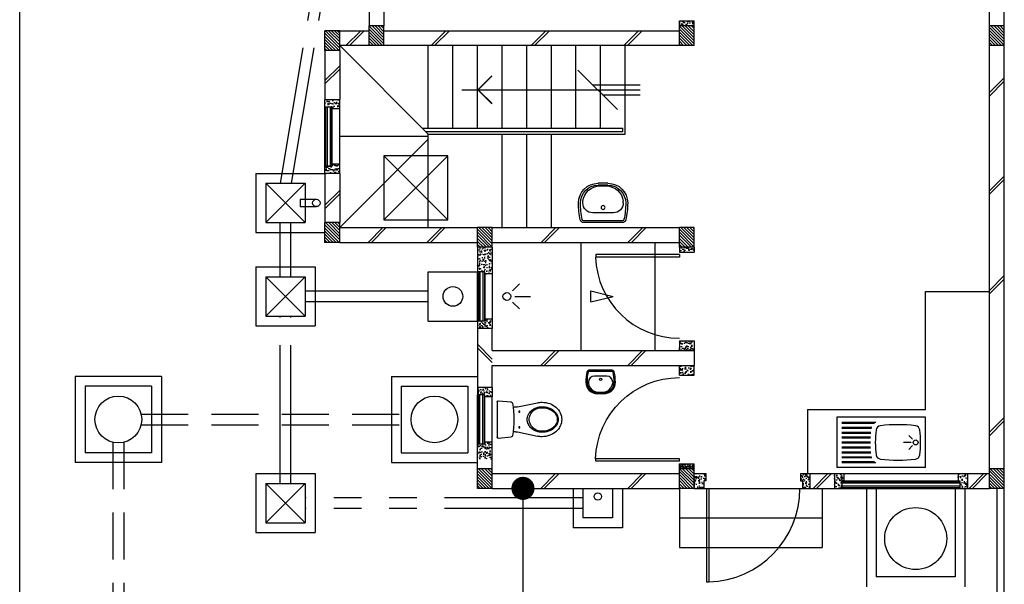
# Model space of a CAD drawing. Header units: millimetres. Extents: x 301 to 1479, y 491 to 1341.
# Tile 71 of 256: x 369.89 to 379.89, y 604.79 to 610.53. Entities that reach past the tile are written whole.
import ezdxf

# ---------------------------------------------------------------- set-up
doc = ezdxf.new("R2010")
doc.units = ezdxf.units.MM
doc.header["$LTSCALE"] = 1.5
doc.header["$MEASUREMENT"] = 0
for name, pattern in [('HIDDEN', [0.375, 0.25, -0.125]), ('HIDDEN2', [4.7625, 3.175, -1.5875]), ('PHANTOM2', [1.25, 0.625, -0.125, 0.125, -0.125, 0.125, -0.125])]:
    doc.linetypes.add(name, pattern=pattern)
for name, color, linetype in [('Blk', 7, 'Continuous'), ('Block', 46, 'Continuous'), ('boundary', 3, 'Continuous'), ('Boundary Wall', 64, 'Continuous'), ('BULUS', 2, 'Continuous'), ('BWCN', 4, 'Continuous'), ('DIM', 6, 'Continuous'), ('DOOR', 3, 'Continuous'), ('Ele', 8, 'Continuous'), ('HATCH', 7, 'Continuous'), ('Hatch Col. C1 GF Ext.', 84, 'Continuous'), ('Hatch Stub Col', 251, 'Continuous'), ('Kerb', 251, 'Continuous'), ('P. Grease Trap', 64, 'Continuous'), ('P. Gully trap', 42, 'Continuous'), ('P. Sewr Manhole', 49, 'Continuous'), ('Paving Block', 251, 'Continuous'), ('PVC Pipe 110', 69, 'Continuous'), ('PVC RWP 75', 77, 'Continuous'), ('PVC Sewer Pipe 110', 24, 'Continuous'), ('SANIT', 8, 'Continuous'), ('WINDOW', 1, 'Continuous')]:
    doc.layers.add(name, color=color, linetype=linetype)
doc.styles.add('RS1', font='romans.shx', dxfattribs={"width": 0.75, "height": 0.5})
doc.dimstyles.new('Souillac5', dxfattribs={"dimscale": 0.5, "dimtxt": 0.5, "dimasz": 0.47, "dimexe": 0, "dimexo": 1, "dimgap": 0.5, "dimtad": 1, "dimzin": 0, "dimdsep": 46, "dimtxsty": 'RS1', "dimblk": 'DOT', "dimcen": 3, "dimse1": 1, "dimse2": 1, "dimclrd": 6, "dimclre": 6, "dimclrt": 7, "dimaunit": 1, "dimadec": 0, "dimazin": 0, "dimtfac": 1, "dimtofl": 0, "dimtmove": 1, "dimatfit": 3, "dimfxl": 1, "dimtolj": 1, "dimtzin": 0, "dimlwe": -1, "dimarcsym": 0})
pattern_1 = [(50, (383.16928, 127.90737), (0.071726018, -0.0062752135), [0.0075, -0.0825]), (355, (383.16928, 127.90737), (-0.013875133, 0.075219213), [0.006, -0.066]), (100.451444, (383.175255, 127.90685), (0.057850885, 0.068943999), [0.006374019, -0.070114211]), (46.1842, (383.16928, 127.92737), (0.106724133, -0.016551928), [0.01125, -0.12375]), (96.635635, (383.17817, 127.92599), (0.093466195, 0.09741186), [0.009561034, -0.105171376]), (351.184164, (383.16928, 127.92737), (0.093466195, 0.09741186), [0.009, -0.099]), (21, (383.17928, 127.92237), (0.059690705, -0.040261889), [0.0075, -0.0825]), (326, (383.17928, 127.92237), (0.024331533, 0.072515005), [0.006, -0.066]), (71.451445, (383.18425, 127.91902), (0.084022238, 0.032253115), [0.006374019, -0.070114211]), (37.5, (383.169278, 127.907373), (0.0012159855, 0.0332893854), [0, -0.0652, 0, -0.067, 0, -0.06625]), (7.5, (383.169278, 127.907373), (0.0263069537, 0.0394411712), [0, -0.0382, 0, -0.0637, 0, -0.02525]), (327.5, (383.146978, 127.907373), (0.0533822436, -0.0022554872), [0, -0.025, 0, -0.078, 0, -0.1035]), (317.5, (383.136978, 127.907373), (0.058318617, 0.010010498), [0, -0.0325, 0, -0.0518, 0, -0.0735])]
pattern_2 = [(50, (383.16928, 128.10737), (0.071726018, -0.0062752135), [0.0075, -0.0825]), (355, (383.16928, 128.10737), (-0.013875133, 0.075219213), [0.006, -0.066]), (100.451444, (383.175255, 128.10685), (0.057850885, 0.068943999), [0.006374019, -0.070114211]), (46.1842, (383.16928, 128.12737), (0.106724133, -0.016551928), [0.01125, -0.12375]), (96.635635, (383.17817, 128.12599), (0.093466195, 0.09741186), [0.009561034, -0.105171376]), (351.184164, (383.16928, 128.12737), (0.093466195, 0.09741186), [0.009, -0.099]), (21, (383.17928, 128.12237), (0.059690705, -0.040261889), [0.0075, -0.0825]), (326, (383.17928, 128.12237), (0.024331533, 0.072515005), [0.006, -0.066]), (71.451445, (383.18425, 128.11902), (0.084022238, 0.032253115), [0.006374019, -0.070114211]), (37.5, (383.169278, 128.107373), (0.0012159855, 0.0332893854), [0, -0.0652, 0, -0.067, 0, -0.06625]), (7.5, (383.169278, 128.107373), (0.0263069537, 0.0394411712), [0, -0.0382, 0, -0.0637, 0, -0.02525]), (327.5, (383.146978, 128.107373), (0.0533822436, -0.0022554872), [0, -0.025, 0, -0.078, 0, -0.1035]), (317.5, (383.136978, 128.107373), (0.058318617, 0.010010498), [0, -0.0325, 0, -0.0518, 0, -0.0735])]
pattern_3 = [(315, (404.325723, 123.072963), (0.0154679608, 0.0154679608), [])]
pattern_4 = [(50, (379.41048, 128.05737), (0.071726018, -0.0062752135), [0.0075, -0.0825]), (355, (379.41048, 128.05737), (-0.013875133, 0.075219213), [0.006, -0.066]), (100.451444, (379.41646, 128.05685), (0.057850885, 0.068943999), [0.006374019, -0.070114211]), (46.1842, (379.41048, 128.07737), (0.106724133, -0.016551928), [0.01125, -0.12375]), (96.635635, (379.41938, 128.07599), (0.093466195, 0.09741186), [0.009561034, -0.105171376]), (351.184164, (379.41048, 128.07737), (0.093466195, 0.09741186), [0.009, -0.099]), (21, (379.42048, 128.07237), (0.059690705, -0.040261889), [0.0075, -0.0825]), (326, (379.42048, 128.07237), (0.024331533, 0.072515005), [0.006, -0.066]), (71.451445, (379.425456, 128.06902), (0.084022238, 0.032253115), [0.006374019, -0.070114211]), (37.5, (379.410482, 128.057373), (0.0012159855, 0.0332893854), [0, -0.0652, 0, -0.067, 0, -0.06625]), (7.5, (379.410482, 128.057373), (0.0263069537, 0.0394411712), [0, -0.0382, 0, -0.0637, 0, -0.02525]), (327.5, (379.388182, 128.057373), (0.0533822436, -0.0022554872), [0, -0.025, 0, -0.078, 0, -0.1035]), (317.5, (379.37818, 128.057373), (0.058318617, 0.010010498), [0, -0.0325, 0, -0.0518, 0, -0.0735])]
pattern_5 = [(50, (379.51048, 128.25737), (0.071726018, -0.0062752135), [0.0075, -0.0825]), (355, (379.51048, 128.25737), (-0.013875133, 0.075219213), [0.006, -0.066]), (100.451444, (379.51646, 128.25685), (0.057850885, 0.068943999), [0.006374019, -0.070114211]), (46.1842, (379.51048, 128.27737), (0.106724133, -0.016551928), [0.01125, -0.12375]), (96.635635, (379.51938, 128.27599), (0.093466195, 0.09741186), [0.009561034, -0.105171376]), (351.184164, (379.51048, 128.27737), (0.093466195, 0.09741186), [0.009, -0.099]), (21, (379.52048, 128.27237), (0.059690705, -0.040261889), [0.0075, -0.0825]), (326, (379.52048, 128.27237), (0.024331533, 0.072515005), [0.006, -0.066]), (71.451445, (379.525456, 128.26902), (0.084022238, 0.032253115), [0.006374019, -0.070114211]), (37.5, (379.510482, 128.257373), (0.0012159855, 0.0332893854), [0, -0.0652, 0, -0.067, 0, -0.06625]), (7.5, (379.510482, 128.257373), (0.0263069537, 0.0394411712), [0, -0.0382, 0, -0.0637, 0, -0.02525]), (327.5, (379.488182, 128.257373), (0.0533822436, -0.0022554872), [0, -0.025, 0, -0.078, 0, -0.1035]), (317.5, (379.47818, 128.257373), (0.058318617, 0.010010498), [0, -0.0325, 0, -0.0518, 0, -0.0735])]

# ---------------------------------------------------------------- blocks, each defined once
blk = doc.blocks.new('SSBSD90')
at = {"layer": 'Ele'}
for p, q in [((-900, 510), (0, 510)), ((-900, 510), (-900, 0)), ((0, 0), (0, 510)), ((-50, 460), (-395, 460)), ((-50, 450), (-382, 450)), ((-50, 410), (-355, 410)), ((-768, 287), (-729, 326)), ((-50, 400), (-352, 400)), ((-50, 360), (-346, 360)), ((-50, 350), (-345, 350)), ((-50, 310), (-342, 310)), ((-768, 223), (-729, 184)), ((-755, 255), (-675, 255)), ((-50, 300), (-341, 300)), ((-50, 210), (-341, 210)), ((-50, 260), (-340, 260)), ((-50, 250), (-340, 250)), ((-50, 110), (-352, 110)), ((-50, 150), (-346, 150)), ((-50, 160), (-345, 160)), ((-50, 200), (-342, 200)), ((-900, 0), (0, 0)), ((-50, 50), (-395, 50)), ((-50, 60), (-382, 60)), ((-50, 100), (-355, 100))]:
    blk.add_line(p, q, dxfattribs=at)
blk.add_circle((-800, 255), 25, dxfattribs=at)
for centre, radius, start, end in [((-792, 375), 50, 96.577, 172.0164), ((-620, -1113), 1548, 83.423, 96.577), ((-448, 375), 50, 7.9836, 83.423), ((65, 255), 915, 172.0164, 187.9836), ((-1305, 255), 915, 352.0164, 7.9836), ((-792, 135), 50, 187.9836, 263.423), ((-448, 135), 50, 276.577, 352.0164), ((-620, 1623), 1548, 263.423, 276.577)]:
    blk.add_arc(centre, radius, start, end, dxfattribs=at)
blk = doc.blocks.new('WC')
at = {"layer": 'SANIT'}
for p, q in [((-179, 0), (179, 0)), ((-189, -11), (-178, -142)), ((189, -11), (178, -142)), ((-125, -185), (-125, -161)), ((125, -185), (125, -161)), ((-127, -205), (-170, -408)), ((127, -205), (170, -408))]:
    blk.add_line(p, q, dxfattribs=at)
for points in [[(130, -455, 0.086378), (120, -397, 0.092622), (92, -349, 0.103078), (49, -316, 0.111925), (0, -305, 0.111925), (-49, -316, 0.103078), (-92, -349, 0.092622), (-120, -397, 0.086378), (-130, -455, 0.086378)], [(120, -455, 0.091554), (111, -405, 0.095342), (85, -363, 0.101238), (45, -335, 0.105842), (0, -325, 0.105842), (-45, -335, 0.101238), (-85, -363, 0.095342), (-111, -405, 0.091554), (-120, -455, 0.091554)], [(-175, -455, 0.087147), (-161, -533, 0.093047), (-124, -596, 0.102819), (-66, -640, 0.110985), (0, -655, 0.110985), (66, -640, 0.102819), (124, -596, 0.093047), (161, -533, 0.087147), (175, -455, 0.052217), (170, -408, 0.093047)], [(-170, -408, 0.052217), (-175, -455, 0.087147)], [(-130, -455, 0.079027), (-120, -520, 0.088191), (-92, -572, 0.105253), (-48, -608, 0.121599), (0, -620, 0.121599), (48, -608, 0.105253), (92, -572, 0.088191), (120, -520, 0.079027), (130, -455, 0.079027)], [(-120, -455, 0.077736), (-110, -516, 0.087342), (-85, -565, 0.105569), (-44, -599, 0.12344), (0, -610, 0.12344), (44, -599, 0.105569), (85, -565, 0.087342), (110, -516, 0.077736), (120, -455, 0.077736)]]:
    blk.add_lwpolyline(points, format="xyb", dxfattribs=at)
for centre in [(-80, -225), (80, -225)]:
    blk.add_circle(centre, 6, dxfattribs=at)
for centre, radius, start, end in [((-179, -10), 10, 90, 185.0425), ((179, -10), 10, 354.9575, 90), ((-163, -140), 15, 185.0425, 259.608), ((0, 746), 916, 259.608, 280.392), ((-225, -185), 100, 348.0437, 0), ((225, -185), 100, 180, 191.9563), ((163, -140), 15, 280.392, 354.9575)]:
    blk.add_arc(centre, radius, start, end, dxfattribs=at)
blk = doc.blocks.new('Wh1')
at = {"layer": 'SANIT'}
for p, q in [((197, 0), (-197, 0)), ((197, -20), (-197, -20)), ((105, -100), (-105, -100)), ((-205, -200), (-205, -217)), ((205, -200), (205, -217)), ((50, -380), (-50, -380)), ((50, -400), (-50, -400)), ((-30, -373), (30, -373))]:
    blk.add_line(p, q, dxfattribs=at)
blk.add_circle((0, -154), 20, dxfattribs=at)
for centre, radius, start, end in [((0, -200), 250, 180, 180), ((0, -200), 250, 0, 0), ((-197, -35), 35, 90, 167.7776), ((197, -35), 35, 12.2224, 90), ((567, -201), 817, 167.7776, 179.9598), ((567, -201), 797, 167.7776, 179.9598), ((-197, -35), 15, 90, 167.7776), ((-105, -200), 100, 90, 180), ((105, -200), 100, 0, 90), ((197, -35), 15, 12.2224, 90), ((-567, -201), 797, 0.0402, 12.2224), ((-567, -201), 817, 0.0402, 12.2224), ((-50, -200), 200, 180, 270), ((-50, -200), 180, 180, 270), ((50, -200), 180, 270, 0), ((50, -200), 200, 270, 0), ((-30, -197), 176, 186.7076, 270.013), ((30, -197), 176, 269.987, 353.2924)]:
    blk.add_arc(centre, radius, start, end, dxfattribs=at)
blk = doc.blocks.new('Dr900')
at = {"layer": 'DOOR'}
for p, q in [((-50, 0), (-50, 850)), ((-25, 850), (-50, 850)), ((-25, 0), (-25, 850)), ((-25, 0), (-50, 0))]:
    blk.add_line(p, q, dxfattribs=at)
blk.add_arc((-24, 0), 851, 91.728, 179.9822, dxfattribs=at)
blk = doc.blocks.new('Dr1000')
at = {"layer": 'DOOR'}
for p, q in [((-50, 0), (-50, 950)), ((-25, 950), (-50, 950)), ((-25, 0), (-25, 950)), ((-25, 0), (-50, 0))]:
    blk.add_line(p, q, dxfattribs=at)
blk.add_arc((-24, 0), 951, 91.542, 179.9858, dxfattribs=at)
blk = doc.blocks.new('SSSU-D2')
at = {"layer": 'HATCH'}
h = blk.add_hatch(dxfattribs=at)
h.set_pattern_fill('ANSI31', color=256, scale=0.175, angle=630)
h.set_pattern_definition([(315, (-170.93365, -1.018587), (0.0154679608, 0.0154679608), [])])
h.paths.add_polyline_path([(-13.35, -3.15), (-13.2, -3.15), (-13.2, -3.35), (-13.35, -3.35)])
h = blk.add_hatch(dxfattribs=at)
h.set_pattern_fill('ANSI31', color=256, scale=0.175, angle=630)
h.set_pattern_definition([(315, (-170.48365, -1.068587), (0.0154679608, 0.0154679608), [])])
h.paths.add_polyline_path([(-12.9, -3.1), (-12.75, -3.1), (-12.75, -3.3), (-12.9, -3.3)])
h = blk.add_hatch(dxfattribs=at)
h.set_pattern_fill('ANSI31', color=256, scale=0.175, angle=630)
h.set_pattern_definition([(315, (-167.33365, -1.068587), (0.0154679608, 0.0154679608), [])])
h.paths.add_polyline_path([(-9.75, -3.1), (-9.6, -3.1), (-9.6, -3.3), (-9.75, -3.3)])
h = blk.add_hatch(dxfattribs=at)
h.set_pattern_fill('ANSI31', color=256, scale=0.175, angle=630)
h.set_pattern_definition([(315, (-170.93365, 0.931413), (0.0154679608, 0.0154679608), [])])
h.paths.add_polyline_path([(-13.35, -5.1), (-13.2, -5.1), (-13.2, -5.3), (-13.35, -5.3)])
h = blk.add_hatch(dxfattribs=at)
h.set_pattern_fill('ANSI31', color=256, scale=0.175, angle=630)
h.set_pattern_definition([(315, (-169.38365, 0.981413), (0.0154679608, 0.0154679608), [])])
h.paths.add_polyline_path([(-11.8, -5.15), (-11.65, -5.15), (-11.65, -5.35), (-11.8, -5.35)])
h = blk.add_hatch(dxfattribs=at)
h.set_pattern_fill('ANSI31', color=256, scale=0.175, angle=630)
h.set_pattern_definition([(315, (-167.33365, 0.981413), (0.0154679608, 0.0154679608), [])])
h.paths.add_polyline_path([(-9.75, -5.15), (-9.6, -5.15), (-9.6, -5.35), (-9.75, -5.35)])
at = {"layer": 'Hatch Col. C1 GF Ext.'}
h = blk.add_hatch(dxfattribs=at)
h.set_pattern_fill('ANSI31', color=256, scale=0.175, angle=-90)
h.set_pattern_definition([(315, (404.325723, 122.722963), (0.0154679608, 0.0154679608), [])])
h.paths.add_polyline_path([(-6.6, -3.1), (-6.45, -3.1), (-6.45, -3.3), (-6.6, -3.3)])
h = blk.add_hatch(dxfattribs=at)
h.set_pattern_fill('ANSI31', color=256, scale=0.175, angle=-90)
h.set_pattern_definition(pattern_3)
h.paths.add_polyline_path([(-11.8, -7.6), (-11.65, -7.6), (-11.65, -7.8), (-11.8, -7.8)])
h = blk.add_hatch(dxfattribs=at)
h.set_pattern_fill('ANSI31', color=256, scale=0.175, angle=-90)
h.set_pattern_definition(pattern_3)
h.paths.add_polyline_path([(-9.75, -7.6), (-9.6, -7.6), (-9.6, -7.8), (-9.75, -7.8)])
h = blk.add_hatch(dxfattribs=at)
h.set_pattern_fill('ANSI31', color=256, scale=0.175, angle=-90)
h.set_pattern_definition(pattern_3)
h.paths.add_polyline_path([(-6.6, -7.6), (-6.45, -7.6), (-6.45, -7.8), (-6.6, -7.8)])
at = {"layer": 'Hatch Stub Col', "linetype": 'ByBlock'}
h = blk.add_hatch(dxfattribs=at)
h.set_pattern_fill('AR-CONC', color=256, scale=0.01, angle=720)
h.set_pattern_definition(pattern_1)
h.paths.add_polyline_path([(-9.6, -3.1), (-9.75, -3.1), (-9.75, -3.05), (-9.6, -3.05)])
h = blk.add_hatch(dxfattribs=at)
h.set_pattern_fill('AR-CONC', color=256, scale=0.01, angle=720)
h.set_pattern_definition(pattern_1)
h.paths.add_polyline_path([(-13.2, -3.945), (-13.275, -3.945), (-13.275, -3.925), (-13.35, -3.925), (-13.35, -3.85), (-13.2, -3.85)])
h = blk.add_hatch(dxfattribs=at)
h.set_pattern_fill('AR-CONC', color=256, scale=0.01, angle=720)
h.set_pattern_definition(pattern_1)
h.paths.add_polyline_path([(-13.2, -4.6), (-13.35, -4.6), (-13.35, -4.525), (-13.275, -4.525), (-13.275, -4.505), (-13.2, -4.505)])
h = blk.add_hatch(dxfattribs=at)
h.set_pattern_fill('AR-CONC', color=256, scale=0.01, angle=720)
h.set_pattern_definition([(50, (422.151884, 13.222633), (0.071726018, -0.0062752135), [0.0075, -0.0825]), (355, (422.15188, 13.22263), (-0.013875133, 0.075219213), [0.006, -0.066]), (100.451444, (422.15786, 13.22211), (0.057850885, 0.068943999), [0.006374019, -0.070114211]), (46.1842, (422.15188, 13.24263), (0.106724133, -0.016551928), [0.01125, -0.12375]), (96.635635, (422.16078, 13.24125), (0.093466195, 0.09741186), [0.009561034, -0.105171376]), (351.184164, (422.15188, 13.24263), (0.093466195, 0.09741186), [0.009, -0.099]), (21, (422.161884, 13.237633), (0.059690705, -0.040261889), [0.0075, -0.0825]), (326, (422.16188, 13.23763), (0.024331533, 0.072515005), [0.006, -0.066]), (71.451445, (422.16686, 13.23428), (0.084022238, 0.032253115), [0.006374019, -0.070114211]), (37.5, (422.151884, 13.222633), (0.0012159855, 0.0332893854), [0, -0.0652, 0, -0.067, 0, -0.06625]), (7.5, (422.151884, 13.222633), (0.0263069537, 0.0394411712), [0, -0.0382, 0, -0.0637, 0, -0.02525]), (327.5, (422.129584, 13.222633), (0.0533822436, -0.0022554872), [0, -0.025, 0, -0.078, 0, -0.1035]), (317.5, (422.119584, 13.222633), (0.058318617, 0.010010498), [0, -0.0325, 0, -0.0518, 0, -0.0735])])
h.paths.add_polyline_path([(-11.65, -5.35), (-11.8, -5.35), (-11.8, -5.6), (-11.725, -5.6), (-11.725, -5.62), (-11.65, -5.62)])
h = blk.add_hatch(dxfattribs=at)
h.set_pattern_fill('AR-CONC', color=256, scale=0.01, angle=720)
h.set_pattern_definition([(50, (383.16928, 127.88237), (0.071726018, -0.0062752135), [0.0075, -0.0825]), (355, (383.16928, 127.88237), (-0.013875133, 0.075219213), [0.006, -0.066]), (100.451444, (383.175255, 127.88185), (0.057850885, 0.068943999), [0.006374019, -0.070114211]), (46.1842, (383.16928, 127.90237), (0.106724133, -0.016551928), [0.01125, -0.12375]), (96.635635, (383.17817, 127.90099), (0.093466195, 0.09741186), [0.009561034, -0.105171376]), (351.184164, (383.16928, 127.90237), (0.093466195, 0.09741186), [0.009, -0.099]), (21, (383.17928, 127.89737), (0.059690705, -0.040261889), [0.0075, -0.0825]), (326, (383.17928, 127.89737), (0.024331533, 0.072515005), [0.006, -0.066]), (71.451445, (383.18425, 127.89402), (0.084022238, 0.032253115), [0.006374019, -0.070114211]), (37.5, (383.169278, 127.882373), (0.0012159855, 0.0332893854), [0, -0.0652, 0, -0.067, 0, -0.06625]), (7.5, (383.169278, 127.882373), (0.0263069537, 0.0394411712), [0, -0.0382, 0, -0.0637, 0, -0.02525]), (327.5, (383.146978, 127.882373), (0.0533822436, -0.0022554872), [0, -0.025, 0, -0.078, 0, -0.1035]), (317.5, (383.136978, 127.882373), (0.058318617, 0.010010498), [0, -0.0325, 0, -0.0518, 0, -0.0735])])
h.paths.add_polyline_path([(-9.6, -5.4), (-9.75, -5.4), (-9.75, -5.35), (-9.6, -5.35)])
h = blk.add_hatch(dxfattribs=at)
h.set_pattern_fill('AR-CONC', color=256, scale=0.01, angle=720)
h.set_pattern_definition([(50, (383.16928, 128.05737), (0.071726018, -0.0062752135), [0.0075, -0.0825]), (355, (383.16928, 128.05737), (-0.013875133, 0.075219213), [0.006, -0.066]), (100.451444, (383.175255, 128.05685), (0.057850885, 0.068943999), [0.006374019, -0.070114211]), (46.1842, (383.16928, 128.07737), (0.106724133, -0.016551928), [0.01125, -0.12375]), (96.635635, (383.17817, 128.07599), (0.093466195, 0.09741186), [0.009561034, -0.105171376]), (351.184164, (383.16928, 128.07737), (0.093466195, 0.09741186), [0.009, -0.099]), (21, (383.17928, 128.07237), (0.059690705, -0.040261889), [0.0075, -0.0825]), (326, (383.17928, 128.07237), (0.024331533, 0.072515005), [0.006, -0.066]), (71.451445, (383.18425, 128.06902), (0.084022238, 0.032253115), [0.006374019, -0.070114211]), (37.5, (383.169278, 128.057373), (0.0012159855, 0.0332893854), [0, -0.0652, 0, -0.067, 0, -0.06625]), (7.5, (383.169278, 128.057373), (0.0263069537, 0.0394411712), [0, -0.0382, 0, -0.0637, 0, -0.02525]), (327.5, (383.146978, 128.057373), (0.0533822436, -0.0022554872), [0, -0.025, 0, -0.078, 0, -0.1035]), (317.5, (383.136978, 128.057373), (0.058318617, 0.010010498), [0, -0.0325, 0, -0.0518, 0, -0.0735])])
h.paths.add_polyline_path([(-11.725, -6.1), (-11.725, -6.08), (-11.65, -6.08), (-11.65, -6.175), (-11.8, -6.175), (-11.8, -6.1)])
h = blk.add_hatch(dxfattribs=at)
h.set_pattern_fill('AR-CONC', color=256, scale=0.01, angle=720)
h.set_pattern_definition(pattern_4)
h.paths.add_polyline_path([(-9.6, -6.3), (-9.6, -6.4), (-9.75, -6.4), (-9.75, -6.3)])
h = blk.add_hatch(dxfattribs=at)
h.set_pattern_fill('AR-CONC', color=256, scale=0.01, angle=720)
h.set_pattern_definition(pattern_4)
h.paths.add_polyline_path([(-9.6, -6.65), (-9.6, -6.55), (-9.75, -6.55), (-9.75, -6.65)])
h = blk.add_hatch(dxfattribs=at)
h.set_pattern_fill('AR-CONC', color=256, scale=0.01, angle=720)
h.set_pattern_definition(pattern_2)
h.paths.add_polyline_path([(-11.65, -6.775), (-11.65, -6.87), (-11.725, -6.87), (-11.725, -6.85), (-11.8, -6.85), (-11.8, -6.775)])
h = blk.add_hatch(dxfattribs=at)
h.set_pattern_fill('AR-CONC', color=256, scale=0.01, angle=720)
h.set_pattern_definition(pattern_2)
h.paths.add_polyline_path([(-11.725, -7.35), (-11.725, -7.33), (-11.65, -7.33), (-11.65, -7.5), (-11.8, -7.5), (-11.8, -7.35)])
h = blk.add_hatch(dxfattribs=at)
h.set_pattern_fill('AR-CONC', color=256, scale=0.005, angle=720)
h.set_pattern_definition([(50, (383.169278, 128.257373), (0.0358630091, -0.0031376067), [0.00375, -0.04125]), (355, (383.169278, 128.257373), (-0.0069375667, 0.0376096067), [0.003, -0.033]), (100.451444, (383.172266, 128.25711), (0.0289254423, 0.0344719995), [0.0031870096, -0.0350571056]), (46.1842, (383.169278, 128.267373), (0.0533620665, -0.008275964), [0.005625, -0.061875]), (96.635635, (383.173724, 128.266683), (0.046733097, 0.04870593), [0.004780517, -0.052585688]), (351.184164, (383.16928, 128.267373), (0.046733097, 0.04870593), [0.0045, -0.0495]), (21, (383.174278, 128.264873), (0.0298453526, -0.0201309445), [0.00375, -0.04125]), (326, (383.174278, 128.264873), (0.0121657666, 0.0362575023), [0.003, -0.033]), (71.451445, (383.176765, 128.263195), (0.0420111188, 0.0161265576), [0.0031870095, -0.0350571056]), (37.5, (383.169278, 128.257373), (0.00060799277, 0.0166446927), [0, -0.0326, 0, -0.0335, 0, -0.033125]), (7.5, (383.169278, 128.257373), (0.0131534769, 0.0197205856), [0, -0.0191, 0, -0.03185, 0, -0.012625]), (327.5, (383.158128, 128.257373), (0.0266911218, -0.0011277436), [0, -0.0125, 0, -0.039, 0, -0.05175]), (317.5, (383.153128, 128.257373), (0.0291593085, 0.0050052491), [0, -0.01625, 0, -0.0259, 0, -0.03675])])
h.paths.add_polyline_path([(-9.6, -7.55), (-9.6, -7.6), (-9.75, -7.6), (-9.75, -7.55)])
h = blk.add_hatch(dxfattribs=at)
h.set_pattern_fill('AR-CONC', color=256, scale=0.01, angle=720)
h.set_pattern_definition([(50, (383.16928, 128.25737), (0.071726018, -0.0062752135), [0.0075, -0.0825]), (355, (383.16928, 128.25737), (-0.013875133, 0.075219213), [0.006, -0.066]), (100.451444, (383.175255, 128.25685), (0.057850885, 0.068943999), [0.006374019, -0.070114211]), (46.1842, (383.16928, 128.27737), (0.106724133, -0.016551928), [0.01125, -0.12375]), (96.635635, (383.17817, 128.27599), (0.093466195, 0.09741186), [0.009561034, -0.105171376]), (351.184164, (383.16928, 128.27737), (0.093466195, 0.09741186), [0.009, -0.099]), (21, (383.17928, 128.27237), (0.059690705, -0.040261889), [0.0075, -0.0825]), (326, (383.17928, 128.27237), (0.024331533, 0.072515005), [0.006, -0.066]), (71.451445, (383.18425, 128.26902), (0.084022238, 0.032253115), [0.006374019, -0.070114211]), (37.5, (383.169278, 128.257373), (0.0012159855, 0.0332893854), [0, -0.0652, 0, -0.067, 0, -0.06625]), (7.5, (383.169278, 128.257373), (0.0263069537, 0.0394411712), [0, -0.0382, 0, -0.0637, 0, -0.02525]), (327.5, (383.146978, 128.257373), (0.0533822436, -0.0022554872), [0, -0.025, 0, -0.078, 0, -0.1035]), (317.5, (383.136978, 128.257373), (0.058318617, 0.010010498), [0, -0.0325, 0, -0.0518, 0, -0.0735])])
h.paths.add_polyline_path([(-9.5, -7.8), (-9.6, -7.8), (-9.6, -7.65), (-9.48, -7.65), (-9.48, -7.725), (-9.5, -7.725)])
h = blk.add_hatch(dxfattribs=at)
h.set_pattern_fill('AR-CONC', color=256, scale=0.01, angle=720)
h.set_pattern_definition([(50, (379.56048, 128.25737), (0.071726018, -0.0062752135), [0.0075, -0.0825]), (355, (379.56048, 128.25737), (-0.013875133, 0.075219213), [0.006, -0.066]), (100.451444, (379.56646, 128.25685), (0.057850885, 0.068943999), [0.006374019, -0.070114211]), (46.1842, (379.56048, 128.27737), (0.106724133, -0.016551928), [0.01125, -0.12375]), (96.635635, (379.56938, 128.27599), (0.093466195, 0.09741186), [0.009561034, -0.105171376]), (351.184164, (379.56048, 128.27737), (0.093466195, 0.09741186), [0.009, -0.099]), (21, (379.57048, 128.27237), (0.059690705, -0.040261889), [0.0075, -0.0825]), (326, (379.57048, 128.27237), (0.024331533, 0.072515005), [0.006, -0.066]), (71.451445, (379.575456, 128.26902), (0.084022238, 0.032253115), [0.006374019, -0.070114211]), (37.5, (379.560482, 128.257373), (0.0012159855, 0.0332893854), [0, -0.0652, 0, -0.067, 0, -0.06625]), (7.5, (379.560482, 128.257373), (0.0263069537, 0.0394411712), [0, -0.0382, 0, -0.0637, 0, -0.02525]), (327.5, (379.538182, 128.257373), (0.0533822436, -0.0022554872), [0, -0.025, 0, -0.078, 0, -0.1035]), (317.5, (379.52818, 128.257373), (0.058318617, 0.010010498), [0, -0.0325, 0, -0.0518, 0, -0.0735])])
h.paths.add_polyline_path([(-8.425, -7.8), (-8.5, -7.8), (-8.5, -7.725), (-8.52, -7.725), (-8.52, -7.65), (-8.425, -7.65)])
h = blk.add_hatch(dxfattribs=at)
h.set_pattern_fill('AR-CONC', color=256, scale=0.01, angle=720)
h.set_pattern_definition(pattern_5)
h.paths.add_polyline_path([(-8.08, -7.725), (-8.1, -7.725), (-8.1, -7.8), (-8.175, -7.8), (-8.175, -7.65), (-8.08, -7.65)])
h = blk.add_hatch(dxfattribs=at)
h.set_pattern_fill('AR-CONC', color=256, scale=0.01, angle=720)
h.set_pattern_definition(pattern_5)
h.paths.add_polyline_path([(-6.825, -7.8), (-6.9, -7.8), (-6.9, -7.725), (-6.92, -7.725), (-6.92, -7.65), (-6.825, -7.65)])
at = {"layer": 'Block', "linetype": 'ByBlock'}
for p, q in [((-12.9, 0), (-12.9, -3.1)), ((-12.75, -0.15), (-12.75, -3.1)), ((-6.6, -3.1), (-6.6, -1.3)), ((-13.2, -3.15), (-12.9, -3.15)), ((-12.75, -3.15), (-9.75, -3.15)), ((-13.35, -3.35), (-13.35, -3.85)), ((-12.9, -3.3), (-13.2, -3.3)), ((-13.2, -3.35), (-13.2, -3.85)), ((-9.75, -3.3), (-12.75, -3.3)), ((-6.6, -7.6), (-6.6, -3.3)), ((-13.35, -4.6), (-13.35, -5.1)), ((-13.2, -4.6), (-13.2, -5.1)), ((-13.2, -5.15), (-11.8, -5.15)), ((-11.65, -5.15), (-9.75, -5.15)), ((-13.2, -5.3), (-11.8, -5.3)), ((-11.65, -5.3), (-9.75, -5.3)), ((-11.8, -6.175), (-11.8, -6.775)), ((-11.65, -6.4), (-11.65, -6.175)), ((-11.65, -6.4), (-9.6, -6.4)), ((-9.6, -6.4), (-9.6, -6.55)), ((-11.65, -6.55), (-9.6, -6.55)), ((-11.65, -6.775), (-11.65, -6.55)), ((-11.65, -7.65), (-9.75, -7.65)), ((-8.425, -7.65), (-8.175, -7.65)), ((-6.825, -7.65), (-6.6, -7.65)), ((-11.65, -7.8), (-9.75, -7.8)), ((-8.425, -7.8), (-8.175, -7.8)), ((-6.825, -7.8), (-6.6, -7.8))]:
    blk.add_line(p, q, dxfattribs=at)
at = {"layer": 'Boundary Wall', "linetype": 'ByBlock'}
blk.add_line((-6.525, -7.8), (-6.525, -9.355), dxfattribs=at)
at = {"layer": 'BULUS', "linetype": 'ByBlock'}
for p, q in [((-12.36, -4.14), (-10.325, -4.14)), ((-12.325, -4.175), (-10.325, -4.175)), ((-10.325, -4.175), (-10.325, -4.14))]:
    blk.add_line(p, q, dxfattribs=at)
at = {"layer": 'BWCN'}
for p, q in [((-9.75, -3.05), (-9.6, -3.05)), ((-9.75, -3.1), (-9.75, -3.05)), ((-9.6, -3.1), (-9.6, -3.05)), ((-13.2, -3.15), (-13.35, -3.15)), ((-13.35, -3.35), (-13.35, -3.15)), ((-13.2, -3.35), (-13.2, -3.15)), ((-12.75, -3.1), (-12.9, -3.1)), ((-12.9, -3.3), (-12.9, -3.1)), ((-12.75, -3.3), (-12.75, -3.1)), ((-9.6, -3.1), (-9.75, -3.1)), ((-9.75, -3.3), (-9.75, -3.1)), ((-9.6, -3.3), (-9.6, -3.1)), ((-6.45, -3.1), (-6.6, -3.1)), ((-6.6, -3.3), (-6.6, -3.1)), ((-6.45, -3.3), (-6.45, -3.1)), ((-13.2, -3.35), (-13.35, -3.35)), ((-12.75, -3.3), (-12.9, -3.3)), ((-9.6, -3.3), (-9.75, -3.3)), ((-6.45, -3.3), (-6.6, -3.3)), ((-13.35, -3.925), (-13.35, -3.85)), ((-13.2, -3.945), (-13.2, -3.85)), ((-13.275, -3.925), (-13.35, -3.925)), ((-13.275, -3.945), (-13.275, -3.925)), ((-13.2, -3.945), (-13.275, -3.945)), ((-13.275, -4.525), (-13.35, -4.525)), ((-13.35, -4.6), (-13.35, -4.525)), ((-13.2, -4.505), (-13.275, -4.505)), ((-13.275, -4.505), (-13.275, -4.525)), ((-13.2, -4.6), (-13.2, -4.505)), ((-13.2, -5.1), (-13.35, -5.1)), ((-13.35, -5.3), (-13.35, -5.1)), ((-13.2, -5.3), (-13.2, -5.1)), ((-11.65, -5.15), (-11.8, -5.15)), ((-11.8, -5.35), (-11.8, -5.15)), ((-11.65, -5.35), (-11.65, -5.15)), ((-9.6, -5.15), (-9.75, -5.15)), ((-9.75, -5.35), (-9.75, -5.15)), ((-9.6, -5.35), (-9.6, -5.15)), ((-13.2, -5.3), (-13.35, -5.3)), ((-11.65, -5.35), (-11.8, -5.35)), ((-11.8, -5.35), (-11.8, -5.6)), ((-11.65, -5.35), (-11.65, -5.62)), ((-9.6, -5.35), (-9.75, -5.35)), ((-9.75, -5.35), (-9.75, -5.4)), ((-9.6, -5.35), (-9.6, -5.4)), ((-9.75, -5.4), (-9.6, -5.4)), ((-11.725, -5.6), (-11.8, -5.6)), ((-11.725, -5.62), (-11.725, -5.6)), ((-11.65, -5.62), (-11.725, -5.62)), ((-11.65, -6.08), (-11.725, -6.08)), ((-11.725, -6.08), (-11.725, -6.1)), ((-11.65, -6.08), (-11.65, -6.175)), ((-11.8, -6.1), (-11.8, -6.175)), ((-11.725, -6.1), (-11.8, -6.1)), ((-11.65, -6.175), (-11.8, -6.175)), ((-9.75, -6.3), (-9.6, -6.3)), ((-9.75, -6.3), (-9.75, -6.4)), ((-9.6, -6.3), (-9.6, -6.4)), ((-9.75, -6.65), (-9.75, -6.55)), ((-9.6, -6.65), (-9.6, -6.55)), ((-9.75, -6.65), (-9.6, -6.65)), ((-11.8, -6.775), (-11.8, -6.85)), ((-11.65, -6.775), (-11.8, -6.775)), ((-11.65, -6.775), (-11.65, -6.87)), ((-11.725, -6.85), (-11.8, -6.85)), ((-11.725, -6.87), (-11.725, -6.85)), ((-11.65, -6.87), (-11.725, -6.87)), ((-11.725, -7.35), (-11.8, -7.35)), ((-11.8, -7.6), (-11.8, -7.35)), ((-11.65, -7.33), (-11.725, -7.33)), ((-11.725, -7.33), (-11.725, -7.35)), ((-11.65, -7.6), (-11.65, -7.33)), ((-9.75, -7.55), (-9.6, -7.55)), ((-9.75, -7.6), (-9.75, -7.55)), ((-9.6, -7.6), (-9.6, -7.55)), ((-11.65, -7.6), (-11.8, -7.6)), ((-11.8, -7.8), (-11.8, -7.6)), ((-11.65, -7.8), (-11.65, -7.6)), ((-9.6, -7.6), (-9.75, -7.6)), ((-9.75, -7.8), (-9.75, -7.6)), ((-9.6, -7.8), (-9.6, -7.6)), ((-9.6, -7.65), (-9.48, -7.65)), ((-9.48, -7.65), (-9.48, -7.725)), ((-8.52, -7.65), (-8.425, -7.65)), ((-8.52, -7.65), (-8.52, -7.725)), ((-8.425, -7.65), (-8.425, -7.8)), ((-8.175, -7.65), (-8.175, -7.8)), ((-8.175, -7.65), (-8.08, -7.65)), ((-8.08, -7.65), (-8.08, -7.725)), ((-6.92, -7.65), (-6.92, -7.725)), ((-6.92, -7.65), (-6.825, -7.65)), ((-6.825, -7.65), (-6.825, -7.8)), ((-6.45, -7.6), (-6.6, -7.6)), ((-6.6, -7.8), (-6.6, -7.6)), ((-6.45, -7.8), (-6.45, -7.6)), ((-9.5, -7.725), (-9.5, -7.8)), ((-9.48, -7.725), (-9.5, -7.725)), ((-8.52, -7.725), (-8.5, -7.725)), ((-8.5, -7.725), (-8.5, -7.8)), ((-8.1, -7.725), (-8.1, -7.8)), ((-8.08, -7.725), (-8.1, -7.725)), ((-6.92, -7.725), (-6.9, -7.725)), ((-6.9, -7.725), (-6.9, -7.8)), ((-11.65, -7.8), (-11.8, -7.8)), ((-9.6, -7.8), (-9.75, -7.8)), ((-9.6, -7.8), (-9.5, -7.8)), ((-8.5, -7.8), (-8.425, -7.8)), ((-8.175, -7.8), (-8.1, -7.8)), ((-6.9, -7.8), (-6.825, -7.8)), ((-6.45, -7.8), (-6.6, -7.8))]:
    blk.add_line(p, q, dxfattribs=at)
at = {"layer": 'BWCN', "linetype": 'ByBlock'}
for p, q in [((-13.35, -3.85), (-13.2, -3.85)), ((-13.2, -4.6), (-13.35, -4.6))]:
    blk.add_line(p, q, dxfattribs=at)
at = {"layer": 'Ele', "linetype": 'HIDDEN', "ltscale": 10}
for p, q in [((-13.2, -3.3), (-12.3, -4.2)), ((-12.3, -4.225), (-13.2, -4.225)), ((-13.2, -5.15), (-12.3, -4.25)), ((-12.3, -5.15), (-12.3, -4.2))]:
    blk.add_line(p, q, dxfattribs=at)
at = {"layer": 'Ele'}
for p, q in [((-12.3, -4.14), (-12.3, -3.3)), ((-12.05, -4.14), (-12.05, -3.3)), ((-11.8, -4.14), (-11.8, -3.3)), ((-11.55, -4.14), (-11.55, -3.3)), ((-11.3, -4.14), (-11.3, -3.3)), ((-11.05, -4.14), (-11.05, -3.3)), ((-10.8, -4.14), (-10.8, -3.3)), ((-10.55, -4.14), (-10.55, -3.3)), ((-10.3, -4.2), (-10.3, -3.3)), ((-10.78, -3.55), (-10.38, -3.95)), ((-11.959, -3.75), (-10.147, -3.75)), ((-10.63, -3.7), (-10.147, -3.7)), ((-10.53, -3.8), (-10.147, -3.8)), ((-13.35, -4.525), (-13.35, -3.925)), ((-13.34, -4.525), (-13.34, -3.925)), ((-13.28, -4.525), (-13.28, -3.925)), ((-13.275, -4.505), (-13.275, -3.945)), ((-13.2, -4.505), (-13.2, -3.945)), ((-12.3, -4.2), (-10.3, -4.2)), ((-11.55, -5.15), (-11.55, -4.2)), ((-11.3, -5.15), (-11.3, -4.2)), ((-11.05, -5.15), (-11.05, -4.2)), ((-10.75, -5.3), (-10.75, -6.4)), ((-10, -5.3), (-10, -6.4)), ((-11.8, -6.1), (-11.8, -5.6)), ((-11.79, -5.6), (-11.79, -6.1)), ((-11.73, -5.6), (-11.73, -6.1)), ((-11.725, -5.62), (-11.725, -6.08)), ((-11.65, -5.62), (-11.65, -6.08)), ((-11.445, -5.793), (-11.375, -5.723)), ((-11.422, -5.85), (-11.261, -5.85)), ((-7.25, -7), (-7.25, -5.8)), ((-7.25, -5.8), (-6.6, -5.8)), ((-11.445, -5.907), (-11.375, -5.977)), ((-11.8, -7.35), (-11.8, -6.85)), ((-11.79, -7.35), (-11.79, -6.85)), ((-11.73, -7.35), (-11.73, -6.85)), ((-11.725, -7.33), (-11.725, -6.87)), ((-11.65, -7.33), (-11.65, -6.87)), ((-8.45, -7), (-8.45, -7.65)), ((-8.45, -7), (-7.25, -7)), ((-8.08, -7.65), (-6.92, -7.65)), ((-8.1, -7.73), (-6.9, -7.73)), ((-8.1, -7.79), (-6.9, -7.79)), ((-8.08, -7.725), (-6.92, -7.725)), ((-9.75, -7.8), (-9.75, -8.4)), ((-9.5, -7.8), (-8.5, -7.8)), ((-8.3, -7.8), (-8.3, -8.4)), ((-8.1, -7.8), (-6.9, -7.8)), ((-9.75, -8.1), (-8.3, -8.1)), ((-9.75, -8.4), (-8.3, -8.4))]:
    blk.add_line(p, q, dxfattribs=at)
at = {"layer": 'Ele', "const_width": 0.015}
blk.add_lwpolyline([(-11.653, -3.891), (-11.795, -3.75), (-11.653, -3.609)], dxfattribs=at)
at = {"layer": 'Ele'}
blk.add_circle((-11.502, -5.85), 0.04, dxfattribs=at)
at = {"layer": 'HATCH'}
for p, q in [((-13.136, -3.3), (-12.986, -3.15)), ((-13.101, -3.3), (-12.951, -3.15)), ((-12.272, -3.3), (-12.122, -3.15)), ((-12.236, -3.3), (-12.086, -3.15)), ((-11.255, -3.3), (-11.105, -3.15)), ((-11.22, -3.3), (-11.07, -3.15)), ((-10.314, -3.3), (-10.164, -3.15)), ((-10.278, -3.3), (-10.128, -3.15)), ((-13.2, -3.505), (-13.35, -3.655)), ((-13.2, -3.541), (-13.35, -3.691)), ((-6.45, -3.628), (-6.6, -3.778)), ((-6.45, -3.663), (-6.6, -3.813)), ((-6.45, -4.627), (-6.6, -4.777)), ((-6.45, -4.662), (-6.6, -4.812)), ((-13.2, -4.772), (-13.35, -4.922)), ((-13.2, -4.808), (-13.35, -4.958)), ((-12.912, -5.3), (-12.762, -5.15)), ((-12.877, -5.3), (-12.727, -5.15)), ((-12.314, -5.3), (-12.164, -5.15)), ((-12.278, -5.3), (-12.128, -5.15)), ((-11.154, -5.3), (-11.004, -5.15)), ((-11.119, -5.3), (-10.969, -5.15)), ((-10.272, -5.3), (-10.122, -5.15)), ((-10.237, -5.3), (-10.087, -5.15)), ((-6.45, -5.638), (-6.6, -5.788)), ((-6.45, -5.674), (-6.6, -5.824)), ((-11.8, -6.336), (-11.65, -6.486)), ((-11.8, -6.371), (-11.65, -6.521)), ((-11.158, -6.55), (-11.008, -6.4)), ((-11.122, -6.55), (-10.972, -6.4)), ((-10.275, -6.55), (-10.125, -6.4)), ((-10.24, -6.55), (-10.09, -6.4)), ((-6.45, -7.079), (-6.6, -7.229)), ((-6.45, -7.115), (-6.6, -7.265)), ((-11.158, -7.8), (-11.008, -7.65)), ((-11.122, -7.8), (-10.972, -7.65)), ((-10.275, -7.8), (-10.125, -7.65)), ((-10.24, -7.8), (-10.09, -7.65)), ((-8.391, -7.8), (-8.241, -7.65)), ((-8.356, -7.8), (-8.206, -7.65)), ((-6.808, -7.8), (-6.658, -7.65)), ((-6.773, -7.8), (-6.623, -7.65))]:
    blk.add_line(p, q, dxfattribs=at)
at = {"layer": 'Kerb'}
for p, q in [((-14.05, -4.6), (-14.05, -5.2)), ((-14.05, -4.6), (-13.35, -4.6)), ((-13.95, -4.7), (-13.95, -5.1)), ((-13.95, -4.7), (-13.55, -4.7)), ((-13.95, -5.1), (-13.55, -4.7)), ((-13.95, -4.7), (-13.55, -5.1)), ((-13.55, -4.7), (-13.55, -5.1)), ((-13.95, -5.1), (-13.55, -5.1)), ((-14.05, -5.2), (-13.35, -5.2)), ((-14.05, -5.55), (-14.05, -6.15)), ((-14.05, -5.55), (-13.45, -5.55)), ((-13.45, -5.55), (-13.45, -6.15)), ((-13.95, -5.65), (-13.95, -6.05)), ((-13.95, -5.65), (-13.55, -5.65)), ((-13.95, -6.05), (-13.55, -5.65)), ((-13.95, -5.65), (-13.55, -6.05)), ((-13.55, -5.65), (-13.55, -6.05)), ((-12.3, -5.6), (-11.8, -5.6)), ((-12.3, -6.1), (-12.3, -5.6)), ((-13.95, -6.05), (-13.55, -6.05)), ((-14.05, -6.15), (-13.45, -6.15)), ((-12.3, -6.1), (-11.8, -6.1)), ((-15.01, -6.663), (-15.885, -6.663)), ((-15.885, -6.663), (-15.885, -7.538)), ((-15.01, -6.663), (-15.01, -7.538)), ((-12.675, -6.663), (-12.675, -7.538)), ((-12.675, -6.663), (-11.8, -6.663)), ((-15.11, -6.763), (-15.785, -6.763)), ((-15.785, -6.763), (-15.785, -7.438)), ((-15.11, -6.763), (-15.11, -7.438)), ((-12.575, -6.763), (-12.575, -7.438)), ((-12.575, -6.763), (-11.9, -6.763)), ((-11.9, -6.763), (-11.9, -7.438)), ((-15.11, -7.438), (-15.785, -7.438)), ((-12.575, -7.438), (-11.9, -7.438)), ((-15.01, -7.538), (-15.885, -7.538)), ((-12.675, -7.538), (-11.8, -7.538)), ((-14.05, -7.65), (-14.05, -8.25)), ((-14.05, -7.65), (-13.45, -7.65)), ((-13.45, -7.65), (-13.45, -8.25)), ((-13.95, -7.75), (-13.95, -8.15)), ((-13.95, -7.75), (-13.55, -7.75)), ((-13.95, -8.15), (-13.55, -7.75)), ((-13.95, -7.75), (-13.55, -8.15)), ((-13.55, -7.75), (-13.55, -8.15)), ((-10.829, -7.8), (-10.829, -8.2)), ((-10.729, -7.8), (-10.729, -8.1)), ((-10.429, -7.8), (-10.429, -8.1)), ((-10.329, -7.8), (-10.329, -8.2)), ((-7.85, -7.8), (-7.85, -8.8)), ((-7.75, -7.8), (-7.75, -8.7)), ((-6.95, -7.8), (-6.95, -8.7)), ((-6.85, -7.8), (-6.85, -8.8)), ((-13.95, -8.15), (-13.55, -8.15)), ((-10.429, -8.1), (-10.729, -8.1)), ((-14.05, -8.25), (-13.45, -8.25)), ((-10.329, -8.2), (-10.829, -8.2)), ((-6.95, -8.7), (-7.75, -8.7))]:
    blk.add_line(p, q, dxfattribs=at)
at = {"layer": 'P. Grease Trap'}
blk.add_circle((-7.35, -8.31), 0.315, dxfattribs=at)
at = {"layer": 'P. Gully trap'}
blk.add_circle((-12.05, -5.85), 0.1, dxfattribs=at)
at = {"layer": 'P. Sewr Manhole'}
for centre, radius in [((-15.448, -7.1), 0.238), ((-12.238, -7.1), 0.237)]:
    blk.add_circle(centre, radius, dxfattribs=at)
at = {"layer": 'Paving Block', "linetype": 'ByBlock'}
for p, q in [((-10.648, -5.906), (-10.648, -5.794)), ((-10.648, -5.794), (-10.423, -5.85)), ((-10.648, -5.906), (-10.423, -5.85))]:
    blk.add_line(p, q, dxfattribs=at)
at = {"layer": 'PVC Pipe 110', "linetype": 'PHANTOM2', "ltscale": 1.5}
for p, q in [((-13.106, -0.55), (-13.806, -4.7)), ((-12.994, -0.55), (-13.694, -4.7)), ((-13.805, -5.65), (-13.805, -5.1)), ((-13.695, -5.65), (-13.695, -5.1)), ((-12.3, -5.795), (-13.55, -5.795)), ((-12.3, -5.905), (-13.55, -5.905)), ((-13.805, -7.75), (-13.805, -6.05)), ((-13.695, -7.75), (-13.695, -6.05)), ((-10.729, -7.895), (-13.55, -7.895)), ((-10.729, -8.005), (-13.55, -8.005))]:
    blk.add_line(p, q, dxfattribs=at)
at = {"layer": 'PVC Pipe 110', "linetype": 'PHANTOM2', "ltscale": 10}
for p, q in [((-13.6, -4.863), (-13.6, -4.938)), ((-13.437, -4.863), (-13.6, -4.863)), ((-13.437, -4.938), (-13.6, -4.938))]:
    blk.add_line(p, q, dxfattribs=at)
at = {"layer": 'PVC RWP 75'}
for centre in [(-13.437, -4.9), (-10.579, -7.883)]:
    blk.add_circle(centre, 0.0375, dxfattribs=at)
at = {"layer": 'PVC Sewer Pipe 110', "linetype": 'HIDDEN2', "ltscale": 0.1}
for p, q in [((-15.216, -7.045), (-12.469, -7.045)), ((-15.216, -7.155), (-12.469, -7.155)), ((-15.503, -7.331), (-15.503, -10.569)), ((-15.393, -7.331), (-15.393, -10.569))]:
    blk.add_line(p, q, dxfattribs=at)
at = {"layer": 'SANIT', "linetype": 'HIDDEN2', "ltscale": 100}
for p, q in [((-12.1, -4.422), (-12.75, -4.422)), ((-12.75, -4.422), (-12.75, -5.072)), ((-12.75, -5.072), (-12.1, -4.422)), ((-12.1, -5.072), (-12.75, -4.422)), ((-12.1, -5.072), (-12.1, -4.422)), ((-12.75, -5.072), (-12.1, -5.072))]:
    blk.add_line(p, q, dxfattribs=at)
at = {"layer": 'WINDOW', "linetype": 'HIDDEN2', "ltscale": 0.5}
for p, q in [((-13.325, -4.525), (-13.325, -3.925)), ((-13.295, -4.525), (-13.295, -3.925)), ((-11.775, -5.6), (-11.775, -6.1)), ((-11.745, -5.6), (-11.745, -6.1)), ((-11.775, -7.35), (-11.775, -6.85)), ((-11.745, -7.35), (-11.745, -6.85))]:
    blk.add_line(p, q, dxfattribs=at)
at = {"layer": 'WINDOW'}
for p, q in [((-8.1, -7.745), (-6.9, -7.745)), ((-8.1, -7.775), (-6.9, -7.775))]:
    blk.add_line(p, q, dxfattribs=at)
at = {"layer": 'DOOR', "yscale": 0.001, "zscale": 0.001}
for name, p, xscale, rotation in [('Dr900', (-9.75, -5.4), 0.001, 90.00000000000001), ('Dr900', (-9.75, -7.55), -0.001, 90), ('Dr1000', (-9.5, -7.8), 0.001, 180)]:
    blk.add_blockref(name, p, dxfattribs=dict(at, xscale=xscale, rotation=rotation))
at = {"layer": 'SANIT', "xscale": -0.001, "yscale": 0.001, "zscale": 0.001, "rotation": 90.00000000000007}
blk.add_blockref('WC', (-11.6, -7.1), dxfattribs=at)
at = {"layer": 'WINDOW', "linetype": 'ByBlock', "yscale": 0.001, "zscale": 0.001, "rotation": 180}
for name, p, xscale in [('Wh1', (-10.525, -5.1), -0.001), ('SSBSD90', (-8.15, -7.078), 0.001)]:
    blk.add_blockref(name, p, dxfattribs=dict(at, xscale=xscale))
at = {"layer": 'WINDOW', "linetype": 'ByBlock', "xscale": 0.0006, "yscale": 0.0006, "zscale": 0.0006}
blk.add_blockref('Wh1', (-10.55, -6.6), dxfattribs=at)
blk = doc.blocks.new('_DOT')
at = {"color": 0, "linetype": 'ByBlock'}
blk.add_line((-0.5, 0), (-1, 0), dxfattribs=at)
at = {"color": 0, "linetype": 'ByBlock', "const_width": 0.5}
blk.add_lwpolyline([(-0.25, 0, 1), (0.25, 0, 1)], format="xyb", close=True, dxfattribs=at)
blk = doc.blocks.new('*D48')
at = {"layer": 'DEFPOINTS', "color": 0, "transparency": 16777216}
for p in [(374.999, 605.769), (374.999, 599.769), (374.999, 599.769)]:
    blk.add_point(p, dxfattribs=at)
at = {"layer": 'DIM', "color": 6, "lineweight": -2, "transparency": 16777216}
blk.add_line((374.999, 605.534), (374.999, 600.004), dxfattribs=at)
at = {"layer": 'DIM', "color": 6, "lineweight": -2, "transparency": 16777216, "xscale": 0.235, "yscale": 0.235, "zscale": 0.235}
for p, rotation in [((374.999, 605.769), 90), ((374.999, 599.769), 270)]:
    blk.add_blockref('_DOT', p, dxfattribs=dict(at, rotation=rotation))
at = {"layer": 'DIM', "color": 7, "transparency": 16777216, "insert": (374.355, 600.56), "char_height": 0.5, "attachment_point": 5, "rotation": 90, "style": 'RS1'}
blk.add_mtext('\\A1;6.00', dxfattribs=at)

msp = doc.modelspace()

# ---------------------------------------------------------------- linework, layer by layer
at = {"layer": 'boundary'}
for p, q in [((369.8876, 578.769), (369.8876, 620.769)), ((369.8876, 578.769), (369.8876, 620.769)), ((379.8876, 578.769), (379.8876, 620.769))]:
    msp.add_line(p, q, dxfattribs=at)

# ---------------------------------------------------------------- block references
at = {"layer": 'Blk'}
msp.add_blockref('SSSU-D2', (386.3376, 613.569), dxfattribs=at)

# ---------------------------------------------------------------- dimensions: what is measured, and where the dimension line sits
at = {"layer": 'DIM'}
dim = msp.add_linear_dim(base=(374.9985, 599.769), p1=(374.9985, 605.769), p2=(374.9985, 599.769), angle=90, dimstyle='Souillac5', override={"dimtmove": 2}, dxfattribs=at)
dim.commit()
dim.dimension.update_dxf_attribs({"geometry": '*D48', "text_midpoint": (374.3549, 600.5601), "dimtype": 160})

doc.saveas('drawing.dxf')
